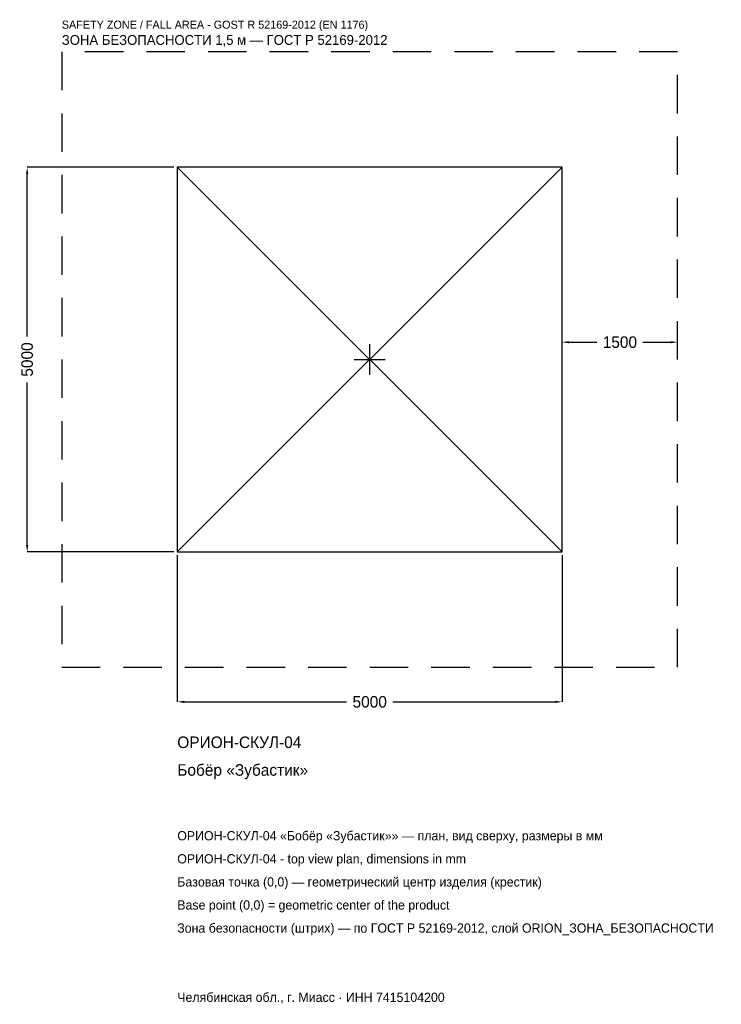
# Model space of a CAD drawing. Header units: metres. Extents: x -4547 to 4568, y -8381 to 4417.
import ezdxf

# ---------------------------------------------------------------- set-up
doc = ezdxf.new("R2010")
doc.units = ezdxf.units.M
doc.linetypes.add('DASHED', pattern=[800, 500, -300])
for name, color, linetype in [('ORION_ДАННЫЕ', 3, 'Continuous'), ('ORION_ЗОНА_БЕЗОПАСНОСТИ', 1, 'Continuous'), ('ORION_КОНТУР', 7, 'Continuous'), ('ORION_РАЗМЕРЫ', 8, 'Continuous')]:
    doc.layers.add(name, color=color, linetype=linetype)
doc.dimstyles.new('ORION', dxfattribs={"dimtxt": 150, "dimasz": 90, "dimexe": 1.25, "dimexo": 45, "dimtad": 1, "dimdec": 0, "dimcen": 2.5, "dimazin": 3, "dimtfac": 1, "dimtmove": 0, "dimatfit": 3, "dimarcsym": 0})

# ---------------------------------------------------------------- blocks, each defined once
blk = doc.blocks.new('_CLOSEDFILLED')
at = {"color": 0, "linetype": 'BYBLOCK'}
blk.add_solid([(-1, 0.16), (0, 0), (-1, -0.16)], dxfattribs=at)
blk = doc.blocks.new('*D1')
for p, q in [((-2500, -2545), (-2500, -4450)), ((2500, -2545), (2500, -4450)), ((-2410, -4450), (-300, -4450)), ((300, -4450), (2410, -4450))]:
    blk.add_line(p, q)
at = {"layer": 'Defpoints'}
for p in [(-2500, -2500), (2500, -2500), (-2500, -4450)]:
    blk.add_point(p, dxfattribs=at)
at = {"layer": 'ORION_РАЗМЕРЫ', "xscale": 90, "yscale": 90, "rotation": 180}
blk.add_blockref('_CLOSEDFILLED', (-2500, -4450), dxfattribs=at)
at = {"layer": 'ORION_РАЗМЕРЫ', "xscale": 90, "yscale": 90}
blk.add_blockref('_CLOSEDFILLED', (2500, -4450), dxfattribs=at)
at = {"layer": 'ORION_РАЗМЕРЫ', "insert": (0, -4450), "char_height": 150, "attachment_point": 5}
blk.add_mtext('5000', dxfattribs=at)
blk = doc.blocks.new('*D2')
for p, q in [((-2545, 2500), (-4450, 2500)), ((-4450, 300), (-4450, 2410)), ((-4450, -2410), (-4450, -300)), ((-2545, -2500), (-4450, -2500))]:
    blk.add_line(p, q)
at = {"layer": 'Defpoints'}
for p in [(-2500, 2500), (-4450, -2500), (-2500, -2500)]:
    blk.add_point(p, dxfattribs=at)
at = {"layer": 'ORION_РАЗМЕРЫ', "xscale": 90, "yscale": 90}
for p, rotation in [((-4450, 2500), 90), ((-4450, -2500), 270)]:
    blk.add_blockref('_CLOSEDFILLED', p, dxfattribs=dict(at, rotation=rotation))
at = {"layer": 'ORION_РАЗМЕРЫ', "insert": (-4450, 0), "char_height": 150, "attachment_point": 5, "rotation": 90}
blk.add_mtext('5000', dxfattribs=at)
blk = doc.blocks.new('*D3')
for p, q in [((2500, 45), (2500, 225)), ((2590, 225), (2950, 225)), ((3550, 225), (3910, 225)), ((4000, 45), (4000, 225))]:
    blk.add_line(p, q)
at = {"layer": 'Defpoints'}
for p in [(2500, 225), (2500, 0), (4000, 0)]:
    blk.add_point(p, dxfattribs=at)
at = {"layer": 'ORION_РАЗМЕРЫ', "xscale": 90, "yscale": 90, "rotation": 180}
blk.add_blockref('_CLOSEDFILLED', (2500, 225), dxfattribs=at)
at = {"layer": 'ORION_РАЗМЕРЫ', "xscale": 90, "yscale": 90}
blk.add_blockref('_CLOSEDFILLED', (4000, 225), dxfattribs=at)
at = {"layer": 'ORION_РАЗМЕРЫ', "insert": (3250, 225), "char_height": 150, "attachment_point": 5}
blk.add_mtext('1500', dxfattribs=at)
blk = doc.blocks.new('ОРИОН ОРИОН-СКУЛ-04 Бобёр Зубастик')
at = {"layer": 'ORION_ЗОНА_БЕЗОПАСНОСТИ', "linetype": 'DASHED'}
blk.add_lwpolyline([(-4000, -4000), (4000, -4000), (4000, 4000), (-4000, 4000)], close=True, dxfattribs=at)
at = {"layer": 'ORION_КОНТУР'}
for p, q in [((-2500, -2500), (2500, 2500)), ((-2500, 2500), (2500, -2500))]:
    blk.add_line(p, q, dxfattribs=at)
blk.add_lwpolyline([(-2500, -2500), (2500, -2500), (2500, 2500), (-2500, 2500)], close=True, dxfattribs=at)
at = {"layer": 'ORION_РАЗМЕРЫ'}
for p, q in [((0, -200), (0, 200)), ((-200, 0), (200, 0))]:
    blk.add_line(p, q, dxfattribs=at)
at = {"layer": 'ORION_ДАННЫЕ'}
for tag, p in [('АРТИКУЛ', (-2500, -5050)), ('НАИМЕНОВАНИЕ', (-2500, -5410))]:
    blk.add_attdef(tag, p, '', height=150, dxfattribs=at)
at = {"layer": 'ORION_ДАННЫЕ', "flags": 1}
for tag, p in [('ПРОИЗВОДИТЕЛЬ', (-2500, -5770)), ('ТЕЛЕФОН', (-2500, -6130)), ('САЙТ', (-2500, -6850)), ('АДРЕС', (-2500, -7210)), ('РЕКВИЗИТЫ', (-2500, -7570)), ('ГАБАРИТЫ', (-2500, -7930)), ('ЗОНА_БЕЗОПАСНОСТИ', (-2500, -8290))]:
    blk.add_attdef(tag, p, '', height=150, dxfattribs=at)
at = {"layer": 'ORION_ЗОНА_БЕЗОПАСНОСТИ', "color": 1}
for s, height, p in [('SAFETY ZONE / FALL AREA - GOST R 52169-2012 (EN 1176)', 105, (-4000, 4300)), ('ЗОНА БЕЗОПАСНОСТИ 1,5 м — ГОСТ Р 52169-2012', 127.5, (-4000, 4090))]:
    blk.add_text(s, height=height, dxfattribs=at).set_placement(p)
at = {"layer": 'ORION_РАЗМЕРЫ'}
dim = blk.add_linear_dim(base=(-4450, -2500), p1=(-2500, -2500), p2=(-2500, 2500), angle=90, dimstyle='ORION', dxfattribs=at)
dim.commit()
dim.dimension.update_dxf_attribs({"geometry": '*D2', "text_midpoint": (-4450, 0)})
for base, p1, p2, picture, middle in [((2500, 225), (2500, 0), (4000, 0), '*D3', (3250, 225)), ((-2500, -4450), (-2500, -2500), (2500, -2500), '*D1', (0, -4450))]:
    dim = blk.add_linear_dim(base=base, p1=p1, p2=p2, dimstyle='ORION', dxfattribs=at)
    dim.commit()
    dim.dimension.update_dxf_attribs({"geometry": picture, "text_midpoint": middle})

msp = doc.modelspace()

# ---------------------------------------------------------------- block references
msp.add_blockref('ОРИОН ОРИОН-СКУЛ-04 Бобёр Зубастик', (0, 0)).add_auto_attribs({'АРТИКУЛ': 'ОРИОН-СКУЛ-04', 'НАИМЕНОВАНИЕ': 'Бобёр «Зубастик»'})

# ---------------------------------------------------------------- texts
at = {"layer": 'ORION_ДАННЫЕ', "color": 3}
for s, p in [('ОРИОН-СКУЛ-04 «Бобёр «Зубастик»» — план, вид сверху, размеры в мм', (-2500, -6250)), ('ОРИОН-СКУЛ-04 - top view plan, dimensions in mm', (-2500, -6550)), ('Челябинская обл., г. Миасс · ИНН 7415104200', (-2500, -8350))]:
    msp.add_text(s, height=120, dxfattribs=at).set_placement(p)
at = {"layer": 'ORION_ДАННЫЕ', "color": 7}
for s, p in [('Базовая точка (0,0) — геометрический центр изделия (крестик)', (-2500, -6850)), ('Base point (0,0) = geometric center of the product', (-2500, -7150))]:
    msp.add_text(s, height=120, dxfattribs=at).set_placement(p)
at = {"layer": 'ORION_ДАННЫЕ', "color": 1}
msp.add_text('Зона безопасности (штрих) — по ГОСТ Р 52169-2012, слой ORION_ЗОНА_БЕЗОПАСНОСТИ', height=120, dxfattribs=at).set_placement((-2500, -7450))

doc.saveas('drawing.dxf')
